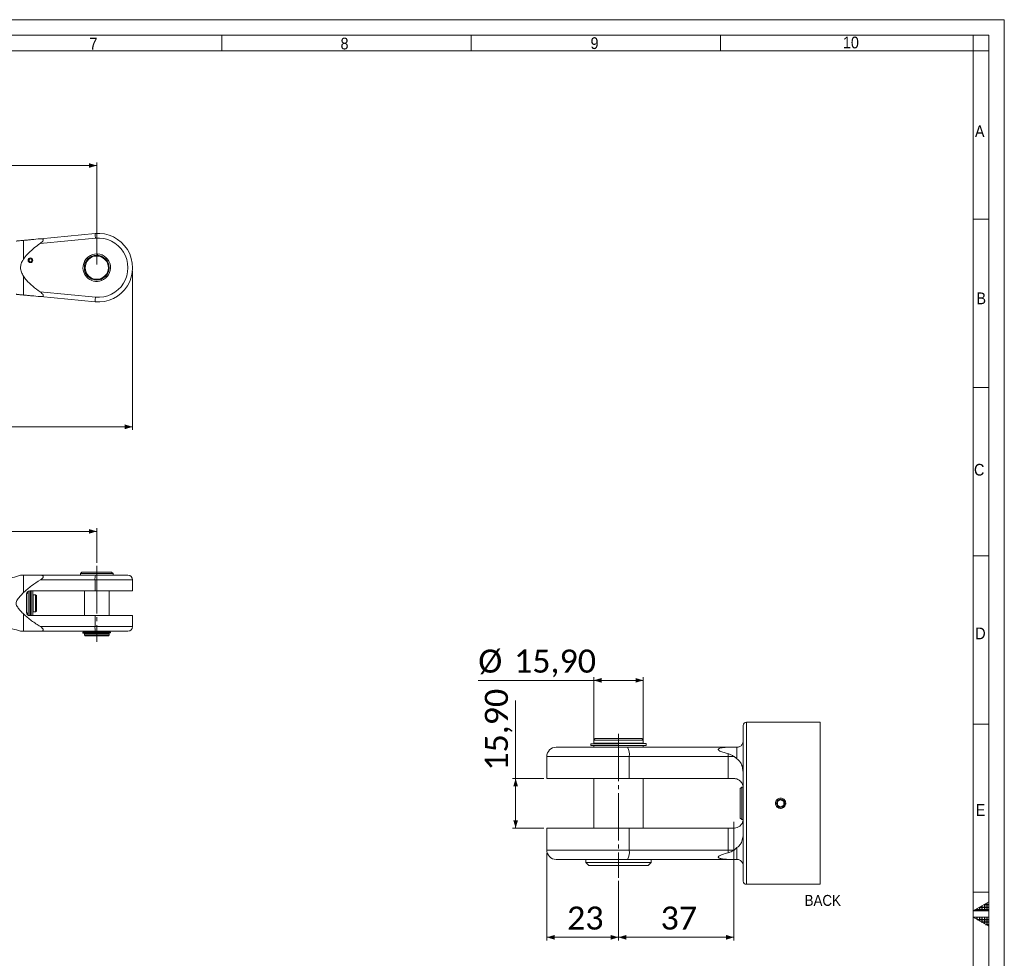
# Model space of a CAD drawing. Header units: millimetres. Extents: x 20 to 1662, y 20 to 1168.
# Tile 6 of 6: x 1030 to 1662, y 566 to 1168. Entities that reach past the tile are written whole.
import ezdxf

# ---------------------------------------------------------------- set-up
doc = ezdxf.new("R2010")
doc.units = ezdxf.units.MM
doc.header["$LTSCALE"] = 2
doc.linetypes.add('SLD-Centro', pattern=[19.05, 15.24, -1.27, 1.27, -1.27])
doc.linetypes.add('SLD-Solido', pattern=[0])
doc.styles.add('SLDTEXTSTYLE0', font='GOTHIC.TTF', dxfattribs={"width": 0.913})
doc.styles.add('SLDTEXTSTYLE3', font='CALIBRI.TTF')
doc.styles.add('SLDTEXTSTYLE4', font='CALIBRIB.TTF')
doc.dimstyles.new('SLDDIMSTYLE0', dxfattribs={"dimtxt": 14.816667, "dimasz": 5, "dimexe": 0, "dimexo": 0.0625, "dimgap": 3.704167, "dimtad": 1, "dimrnd": 1e-09, "dimzin": 12, "dimdsep": 46, "dimtxsty": 'SLDTEXTSTYLE4', "dimsah": 1, "dimcen": 0.09, "dimadec": 0, "dimazin": 3, "dimtfac": 1, "dimtofl": 0, "dimtmove": 0, "dimatfit": 3, "dimfxl": 0, "dimfrac": 2, "dimtolj": 1, "dimtzin": 12, "dimarcsym": 0})
doc.dimstyles.new('SLDDIMSTYLE4', dxfattribs={"dimtxt": 14.816667, "dimasz": 5, "dimexe": 0, "dimexo": 0.0625, "dimgap": 3.704167, "dimtad": 1, "dimlfac": 0.5, "dimrnd": 1e-09, "dimzin": 12, "dimdsep": 46, "dimtxsty": 'SLDTEXTSTYLE4', "dimsah": 1, "dimcen": 0.09, "dimadec": 0, "dimazin": 3, "dimtfac": 1, "dimtofl": 0, "dimtmove": 0, "dimatfit": 3, "dimfxl": 0, "dimfrac": 2, "dimtolj": 1, "dimtzin": 12, "dimarcsym": 0})

# ---------------------------------------------------------------- blocks, each defined once
blk = doc.blocks.new('_D')
at = {"color": 7, "linetype": 'SLD-Solido', "lineweight": 0}
for p, q in [((247.8, 1006.84), (247.8, 904.72)), ((1102.8, 1006.84), (1102.8, 904.72)), ((247.8, 906.72), (1102.8, 906.72))]:
    blk.add_line(p, q, dxfattribs=at)
for points in [[(247.8, 906.72), (252.8, 905.22), (252.8, 908.22)], [(1102.8, 906.72), (1097.8, 908.22), (1097.8, 905.22)]]:
    blk.add_solid(points, dxfattribs=at)
at = {"color": 7, "linetype": 'SLD-Solido', "lineweight": 0, "insert": (660.27, 926.48), "char_height": 14.817, "attachment_point": 1, "style": 'SLDTEXTSTYLE3'}
blk.add_mtext('855', dxfattribs=at)
blk = doc.blocks.new('_D_1')
at = {"color": 7, "linetype": 'SLD-Solido', "lineweight": 0}
for p, q in [((829.8, 1010.84), (829.8, 1076.4)), ((829.8, 1074.4), (1079.8, 1074.4)), ((1079.8, 1010.84), (1079.8, 1076.4))]:
    blk.add_line(p, q, dxfattribs=at)
for points in [[(829.8, 1074.4), (834.8, 1072.9), (834.8, 1075.9)], [(1079.8, 1074.4), (1074.8, 1075.9), (1074.8, 1072.9)]]:
    blk.add_solid(points, dxfattribs=at)
at = {"color": 7, "linetype": 'SLD-Solido', "lineweight": 0, "insert": (939.77, 1094.15), "char_height": 14.817, "attachment_point": 1, "style": 'SLDTEXTSTYLE3'}
blk.add_mtext('250', dxfattribs=at)
blk = doc.blocks.new('_D_3')
at = {"color": 7, "linetype": 'SLD-Solido', "lineweight": 0}
for p, q in [((270.8, 820.29), (270.8, 841.61)), ((1079.8, 819.49), (1079.8, 841.61)), ((270.8, 839.61), (1079.8, 839.61))]:
    blk.add_line(p, q, dxfattribs=at)
for points in [[(270.8, 839.61), (275.8, 838.11), (275.8, 841.11)], [(1079.8, 839.61), (1074.8, 841.11), (1074.8, 838.11)]]:
    blk.add_solid(points, dxfattribs=at)
at = {"color": 7, "linetype": 'SLD-Solido', "lineweight": 0, "insert": (660.27, 859.36), "char_height": 14.817, "attachment_point": 1, "style": 'SLDTEXTSTYLE3'}
blk.add_mtext('809', dxfattribs=at)
blk = doc.blocks.new('_D_8')
at = {"color": 7, "linetype": 'SLD-Solido', "lineweight": 0}
for p, q in [((1368.52, 633.11), (1368.52, 577.11)), ((1414.52, 615.26), (1414.52, 577.11)), ((1414.52, 579.11), (1368.52, 579.11))]:
    blk.add_line(p, q, dxfattribs=at)
for points in [[(1368.52, 579.11), (1373.52, 577.61), (1373.52, 580.61)], [(1414.52, 579.11), (1409.52, 580.61), (1409.52, 577.61)]]:
    blk.add_solid(points, dxfattribs=at)
at = {"color": 7, "linetype": 'SLD-Solido', "lineweight": 0, "insert": (1381.5, 598.87), "char_height": 14.817, "attachment_point": 1, "style": 'SLDTEXTSTYLE3'}
blk.add_mtext('23', dxfattribs=at)
blk = doc.blocks.new('_D_9')
at = {"color": 7, "linetype": 'SLD-Solido', "lineweight": 0}
for p, q in [((1488.52, 653.21), (1488.52, 577.11)), ((1414.52, 615.26), (1414.52, 577.11)), ((1488.52, 579.11), (1414.52, 579.11))]:
    blk.add_line(p, q, dxfattribs=at)
for points in [[(1414.52, 579.11), (1419.52, 577.61), (1419.52, 580.61)], [(1488.52, 579.11), (1483.52, 580.61), (1483.52, 577.61)]]:
    blk.add_solid(points, dxfattribs=at)
at = {"color": 7, "linetype": 'SLD-Solido', "lineweight": 0, "insert": (1441.5, 598.87), "char_height": 14.817, "attachment_point": 1, "style": 'SLDTEXTSTYLE3'}
blk.add_mtext('37', dxfattribs=at)
blk = doc.blocks.new('_D_10')
at = {"color": 7, "linetype": 'SLD-Solido', "lineweight": 0}
for p, q in [((1398.62, 704.11), (1398.62, 746.02)), ((1430.42, 704.11), (1430.42, 746.02)), ((1398.62, 744.02), (1324.58, 744.02)), ((1430.42, 744.02), (1398.62, 744.02))]:
    blk.add_line(p, q, dxfattribs=at)
for points in [[(1398.62, 744.02), (1403.62, 742.52), (1403.62, 745.52)], [(1430.42, 744.02), (1425.42, 745.52), (1425.42, 742.52)]]:
    blk.add_solid(points, dxfattribs=at)
at = {"color": 7, "linetype": 'SLD-Solido', "lineweight": 0, "char_height": 14.817, "attachment_point": 1, "style": 'SLDTEXTSTYLE3'}
for s, insert in [('%%c', (1324.58, 763.78)), ('15,90', (1347.5, 763.78))]:
    blk.add_mtext(s, dxfattribs=dict(at, insert=insert))
blk = doc.blocks.new('_D_11')
at = {"color": 7, "linetype": 'SLD-Solido', "lineweight": 0}
for p, q in [((1348.52, 681.01), (1348.52, 731.17)), ((1366.52, 681.01), (1346.52, 681.01)), ((1348.52, 681.01), (1348.52, 649.21)), ((1366.52, 649.21), (1346.52, 649.21))]:
    blk.add_line(p, q, dxfattribs=at)
for points in [[(1348.52, 681.01), (1347.02, 676.01), (1350.02, 676.01)], [(1348.52, 649.21), (1350.02, 654.21), (1347.02, 654.21)]]:
    blk.add_solid(points, dxfattribs=at)
at = {"color": 7, "linetype": 'SLD-Solido', "lineweight": 0, "insert": (1328.76, 686.01), "char_height": 14.817, "attachment_point": 1, "rotation": 90, "style": 'SLDTEXTSTYLE3'}
blk.add_mtext('15,90', dxfattribs=at)

msp = doc.modelspace()

# ---------------------------------------------------------------- hatches: boundary and pattern name
at = {"linetype": 'Continuous'}
h = msp.add_hatch(dxfattribs=at)
h.set_pattern_fill('NET', color=8, scale=0.5, style=0)
h.paths.add_polyline_path([(1652, 596), (1652, 601.774), (1642, 596)], flags=0)
h = msp.add_hatch(dxfattribs=at)
h.set_pattern_fill('NET', color=8, scale=0.5, style=0)
h.paths.add_polyline_path([(1642, 592), (1652, 592), (1652, 586.226)], flags=0)

# ---------------------------------------------------------------- linework, layer by layer
at = {"color": 7, "linetype": 'SLD-Solido', "lineweight": 0}
for p, q in [((1662, 1168), (20, 1168)), ((1662, 20), (1662, 1168)), ((1652, 1158), (30, 1158)), ((1160, 1158), (1160, 1148)), ((1320, 1158), (1320, 1148)), ((1480, 1158), (1480, 1148)), ((1642, 1148), (1642, 1158)), ((1652, 30), (1652, 1158)), ((1652, 1148), (1642, 1148)), ((1652, 1040), (1642, 1040)), ((1652, 932), (1642, 932)), ((1652, 824), (1642, 824)), ((1543.855, 613.111), (1543.855, 717.111)), ((1652, 716), (1642, 716)), ((1652, 608), (1642, 608)), ((1652, 601.774), (1642, 596)), ((1652, 596), (1652, 601.774)), ((1642, 596), (1652, 596)), ((1652, 586.226), (1642, 592)), ((1642, 592), (1652, 592)), ((1652, 592), (1652, 586.226))]:
    msp.add_line(p, q, dxfattribs=at)
at = {"color": 7, "linetype": 'SLD-Solido', "lineweight": 15}
for p, q in [((1642, 1148), (40, 1148)), ((1642, 40), (1642, 1148)), ((1043.659, 1027.402), (1078.708, 1030.742)), ((1032.823, 1014.305), (1032.823, 1026.369)), ((1078.992, 1027.756), (1043.463, 1024.369)), ((1079.916, 1016.791), (1079.598, 1017.666)), ((1080.204, 1017.659), (1080.532, 1016.757)), ((1036.795, 1015.006), (1036.858, 1014.829)), ((1036.995, 1014.44), (1036.858, 1014.829)), ((1037.595, 1014.44), (1037.732, 1014.829)), ((1037.732, 1014.829), (1037.795, 1015.006)), ((1032.823, 991.314), (1032.823, 1003.378)), ((1082.814, 1000.547), (1082.514, 1001.371)), ((1043.463, 993.313), (1078.992, 989.927)), ((1078.708, 986.941), (1043.659, 990.281)), ((1032.823, 800.314), (1032.823, 811.485)), ((1043.463, 811.485), (1078.992, 811.485)), ((1078.708, 808.485), (1043.659, 808.485)), ((1070.295, 813.485), (1069.295, 812.485)), ((1069.295, 812.485), (1069.295, 811.485)), ((1069.295, 812.485), (1090.295, 812.485)), ((1070.295, 813.485), (1089.295, 813.485)), ((1078.708, 801.435), (1078.708, 808.485)), ((1078.992, 811.485), (1099.795, 811.485)), ((1090.295, 812.485), (1089.295, 813.485)), ((1090.295, 811.485), (1090.295, 812.485)), ((1102.795, 801.435), (1102.795, 808.485)), ((1034.795, 787.535), (1034.795, 799.435)), ((1035.795, 799.485), (1034.988, 800.292)), ((1035.795, 801.167), (1035.795, 797.151)), ((1035.795, 789.82), (1035.795, 797.151)), ((1036.795, 801.435), (1036.795, 785.535)), ((1036.795, 801.435), (1078.708, 801.435)), ((1036.995, 801.435), (1036.995, 785.535)), ((1037.595, 801.435), (1037.595, 785.535)), ((1037.795, 801.435), (1037.795, 785.535)), ((1038.795, 785.535), (1038.795, 801.435)), ((1039.095, 796.235), (1038.795, 796.235)), ((1040.595, 798.985), (1039.095, 798.985)), ((1039.095, 787.985), (1039.095, 798.985)), ((1041.095, 798.485), (1040.595, 798.985)), ((1040.595, 787.985), (1040.595, 798.985)), ((1041.095, 788.485), (1041.095, 798.485)), ((1071.845, 801.435), (1071.845, 785.535)), ((1078.708, 801.435), (1102.795, 801.435)), ((1087.745, 785.535), (1087.745, 801.435)), ((1035.795, 789.82), (1035.795, 785.803)), ((1038.795, 790.735), (1039.095, 790.735)), ((1032.823, 775.485), (1032.823, 786.657)), ((1034.988, 786.678), (1035.795, 787.485)), ((1078.708, 785.535), (1036.795, 785.535)), ((1039.095, 787.985), (1040.595, 787.985)), ((1040.595, 787.985), (1041.095, 788.485)), ((1102.795, 785.535), (1078.708, 785.535)), ((1078.708, 778.485), (1078.708, 785.535)), ((1102.795, 778.485), (1102.795, 785.535)), ((1043.659, 778.485), (1078.708, 778.485)), ((1078.992, 775.485), (1043.463, 775.485)), ((1070.968, 774.885), (1070.968, 774.335)), ((1070.968, 774.885), (1079.386, 774.885)), ((1070.968, 774.335), (1079.598, 774.335)), ((1071.845, 775.485), (1071.845, 774.985)), ((1071.845, 774.985), (1079.674, 774.985)), ((1071.845, 774.185), (1071.845, 773.185)), ((1071.845, 774.185), (1087.745, 774.185)), ((1071.845, 773.185), (1072.345, 772.685)), ((1071.845, 773.185), (1087.745, 773.185)), ((1072.245, 774.985), (1072.245, 774.885)), ((1072.245, 774.335), (1072.245, 774.185)), ((1072.345, 772.685), (1087.245, 772.685)), ((1099.795, 775.485), (1078.992, 775.485)), ((1080.063, 774.335), (1079.598, 774.335)), ((1079.674, 774.985), (1079.992, 774.985)), ((1079.992, 774.985), (1088.622, 774.985)), ((1088.622, 774.435), (1080.204, 774.435)), ((1087.245, 772.685), (1087.745, 773.185)), ((1087.345, 774.185), (1087.345, 774.435)), ((1087.745, 774.985), (1087.745, 775.485)), ((1087.745, 773.185), (1087.745, 774.185)), ((1088.622, 774.435), (1088.622, 774.985)), ((1494.516, 615.111), (1494.516, 715.111)), ((1543.855, 717.111), (1496.516, 717.111)), ((1374.516, 701.111), (1420.198, 701.111)), ((1396.862, 703.211), (1396.862, 702.111)), ((1396.862, 703.211), (1413.698, 703.211)), ((1396.862, 702.111), (1414.121, 702.111)), ((1399.616, 706.711), (1398.616, 705.711)), ((1398.616, 705.711), (1398.616, 703.711)), ((1414.516, 705.711), (1398.616, 705.711)), ((1414.516, 703.711), (1398.616, 703.711)), ((1398.616, 702.111), (1398.616, 701.111)), ((1399.416, 703.711), (1399.416, 703.211)), ((1414.516, 706.711), (1399.616, 706.711)), ((1413.979, 703.411), (1414.91, 703.411)), ((1414.759, 702.111), (1414.121, 702.111)), ((1429.416, 706.711), (1414.516, 706.711)), ((1430.416, 705.711), (1414.516, 705.711)), ((1430.416, 703.711), (1414.516, 703.711)), ((1430.416, 702.111), (1414.516, 702.111)), ((1414.91, 703.411), (1432.17, 703.411)), ((1432.17, 702.311), (1415.334, 702.311)), ((1420.198, 701.111), (1483.685, 701.111)), ((1430.416, 705.711), (1429.416, 706.711)), ((1429.616, 703.411), (1429.616, 703.711)), ((1429.616, 702.111), (1429.616, 702.311)), ((1430.416, 703.711), (1430.416, 705.711)), ((1430.416, 701.111), (1430.416, 702.111)), ((1432.17, 702.311), (1432.17, 703.411)), ((1483.685, 701.111), (1486.15, 701.111)), ((1486.15, 701.111), (1483.873, 701.039)), ((1490.516, 701.111), (1486.15, 701.111)), ((1490.516, 693.566), (1490.516, 701.111)), ((1368.516, 695.111), (1368.516, 681.011)), ((1421.411, 681.011), (1421.411, 695.111)), ((1484.898, 695.111), (1421.411, 695.111)), ((1484.898, 681.011), (1484.898, 695.111)), ((1488.641, 695.111), (1484.898, 695.111)), ((1368.516, 681.011), (1421.411, 681.011)), ((1398.616, 681.011), (1398.616, 649.211)), ((1421.411, 681.011), (1484.898, 681.011)), ((1430.416, 649.211), (1430.416, 681.011)), ((1484.898, 681.011), (1488.516, 681.011)), ((1493.54, 675.563), (1492.516, 674.591)), ((1492.516, 665.111), (1492.516, 674.591)), ((1494.477, 675.514), (1493.54, 675.563)), ((1493.54, 675.563), (1493.54, 665.111)), ((1492.516, 655.631), (1492.516, 665.111)), ((1493.54, 665.111), (1493.54, 654.659)), ((1518.516, 667.42), (1516.516, 666.266)), ((1516.516, 666.266), (1516.516, 663.956)), ((1516.516, 663.956), (1518.516, 662.801)), ((1520.516, 666.266), (1518.516, 667.42)), ((1518.516, 662.801), (1520.516, 663.956)), ((1520.516, 663.956), (1520.516, 666.266)), ((1492.516, 655.631), (1493.54, 654.659)), ((1493.54, 654.659), (1494.516, 654.71)), ((1368.516, 649.211), (1368.516, 635.111)), ((1421.411, 649.211), (1368.516, 649.211)), ((1421.411, 635.111), (1421.411, 649.211)), ((1484.898, 649.211), (1421.411, 649.211)), ((1484.898, 635.111), (1484.898, 649.211)), ((1488.516, 649.211), (1484.898, 649.211)), ((1421.411, 635.111), (1484.898, 635.111)), ((1484.898, 635.111), (1488.641, 635.111)), ((1490.516, 636.656), (1488.641, 635.111)), ((1490.516, 629.111), (1490.516, 636.656)), ((1420.198, 629.111), (1374.516, 629.111)), ((1393.516, 629.111), (1393.516, 627.111)), ((1393.516, 627.111), (1395.516, 625.111)), ((1414.516, 627.111), (1393.516, 627.111)), ((1435.516, 627.111), (1414.516, 627.111)), ((1483.685, 629.111), (1420.198, 629.111)), ((1433.516, 625.111), (1435.516, 627.111)), ((1435.516, 627.111), (1435.516, 629.111)), ((1486.15, 629.111), (1483.685, 629.111)), ((1483.873, 629.183), (1486.15, 629.111)), ((1486.15, 629.111), (1490.516, 629.111)), ((1414.516, 625.111), (1395.516, 625.111)), ((1433.516, 625.111), (1414.516, 625.111)), ((1496.516, 613.111), (1543.855, 613.111))]:
    msp.add_line(p, q, dxfattribs=at)
at = {"color": 7, "linetype": 'SLD-Centro', "lineweight": 0}
for p, q in [((1079.795, 817.485), (1079.795, 768.685)), ((1414.516, 709.746), (1414.516, 617.264))]:
    msp.add_line(p, q, dxfattribs=at)
at = {"color": 8, "linetype": 'SLD-Solido', "lineweight": 15}
for p, q in [((1102.795, 808.485), (1078.708, 808.485)), ((1078.708, 778.485), (1102.795, 778.485)), ((1496.516, 613.111), (1496.516, 717.111)), ((1421.411, 695.111), (1368.516, 695.111)), ((1368.516, 635.111), (1421.411, 635.111))]:
    msp.add_line(p, q, dxfattribs=at)
at = {"color": 7, "linetype": 'SLD-Solido', "lineweight": 15, "flags": 128}
for points in [[(1078.992, 1027.756), (1078.937, 1028.338), (1078.883, 1028.899), (1078.834, 1029.415), (1078.791, 1029.868), (1078.756, 1030.239), (1078.729, 1030.515), (1078.713, 1030.685), (1078.708, 1030.742)], [(1078.992, 989.927), (1078.937, 989.345), (1078.883, 988.784), (1078.834, 988.268), (1078.791, 987.815), (1078.756, 987.444), (1078.729, 987.168), (1078.713, 986.998), (1078.708, 986.941)]]:
    msp.add_lwpolyline(points, dxfattribs=at)
at = {"color": 7, "linetype": 'SLD-Solido', "lineweight": 15}
for centre, radius in [((1037.295, 1013.591), 1.5), ((1079.795, 1008.841), 7.95), ((1079.795, 1008.841), 7.45), ((1518.516, 665.111), 2.614)]:
    msp.add_circle(centre, radius, dxfattribs=at)
for centre, radius, start, end in [((1080.795, 1008.841), 22, 264.555715, 95.444285), ((1080.795, 1008.841), 19, 264.555715, 95.444285), ((1079.795, 1008.841), 8.827, 91.280668, 290), ((1079.795, 1008.841), 8.827, 87.344971, 91.280668), ((1079.795, 1008.841), 8.827, 290, 87.344971), ((1037.295, 1013.591), 1.312, 109.471221, 70.528779), ((1037.295, 1013.591), 0.9, 109.471221, 70.528779), ((1020.144, 839.485), 30, 270, 291.033242), ((1086.826, 809.229), 8.152, 163.929851, 185.231204), ((1099.795, 808.485), 3, 0, 90), ((1036.795, 799.435), 2, 90, 180), ((1036.795, 787.535), 2, 180, 270), ((1020.144, 747.485), 30, 68.959866, 90), ((1086.826, 777.742), 8.152, 174.768796, 196.070149), ((1099.795, 778.485), 3, 270, 0), ((1496.516, 715.111), 2, 90.000303, 179.99959), ((1374.516, 695.111), 6, 89.999555, 180.000605), ((1373.456, 951.19), 251.057, 278.980364, 279.268197), ((1365.122, 1001.445), 302.165, 279.251072, 279.484064), ((1464.34, 401.482), 304.795, 99.252535, 99.483506), ((1455.68, 453.683), 251.714, 98.980739, 99.267822), ((1413.083, 696.55), 8.452, 350.19922, 32.660634), ((1483.675, 700.804), 0.307, 49.885294, 88.04533), ((1456.354, 695.126), 28.545, 359.970123, 3.576217), ((1374.516, 635.111), 6, 179.999395, 270.000445), ((1413.083, 633.672), 8.452, 327.339366, 9.80078), ((1456.354, 635.096), 28.545, 356.423783, 0.029877), ((1483.675, 629.418), 0.307, 271.95467, 310.114706), ((1496.516, 615.111), 2, 180.00041, 269.999697)]:
    msp.add_arc(centre, radius, start, end, dxfattribs=at)
for centre, major_axis, start_param, end_param in [((1079.795, 775.485), (7.43, 1.235), 4.576397, 4.6605211), ((1079.795, 775.485), (8.827, 1.468), 4.6562912, 4.724982), ((1079.795, 773.836), (8.827, 1.468), 1.5146985, 1.5833894), ((1079.795, 773.836), (7.43, 1.235), 1.4348044, 1.5189285)]:
    msp.add_ellipse(centre, major_axis=major_axis, ratio=0.0586904, start_param=start_param, end_param=end_param, dxfattribs=at)
for points, knots in [([(1028.164, 1025.925), (1028.163, 1025.925), (1028.16, 1025.925), (1028.905, 1025.996), (1030.276, 1026.126), (1031.714, 1026.263), (1032.57, 1026.345), (1032.823, 1026.369)], [0, 0, 0, 0, 0.082697, 0.2567387, 0.5607564, 0.8700363, 1, 1, 1, 1]), ([(1032.823, 1026.369), (1033.633, 1026.446), (1035.254, 1026.601), (1038.874, 1026.946), (1041.739, 1027.219), (1043.659, 1027.402)], [0, 0, 0, 0, 0.2476985, 0.4957157, 1, 1, 1, 1]), ([(1043.463, 1024.369), (1042.191, 1023.436), (1039.64, 1021.563), (1036.138, 1018.479), (1033.901, 1015.978), (1032.955, 1014.51), (1032.823, 1014.305)], [0, 0, 0, 0, 0.3213067, 0.6443579, 0.9501269, 1, 1, 1, 1]), ([(1043.463, 1024.369), (1043.931, 1024.725), (1044.57, 1025.209), (1045.21, 1025.941), (1045.476, 1026.382), (1045.56, 1026.757), (1045.493, 1027.024), (1045.269, 1027.255), (1044.692, 1027.46), (1044.076, 1027.425), (1043.659, 1027.402)], [0, 0, 0, 0, 0.2695113, 0.36702217, 0.46527832, 0.53106887, 0.59708668, 0.66016168, 0.76987856, 1, 1, 1, 1]), ([(1032.823, 1014.305), (1032.52, 1013.796), (1031.71, 1012.433), (1031.025, 1010.564), (1030.834, 1008.22), (1031.354, 1005.897), (1032.337, 1004.211), (1032.823, 1003.378)], [0, 0, 0, 0, 0.1520086, 0.4068934, 0.5003415, 0.7532755, 1, 1, 1, 1]), ([(1032.823, 1003.378), (1033.418, 1002.539), (1035.126, 1000.126), (1038.784, 996.793), (1041.894, 994.48), (1043.463, 993.313)], [0, 0, 0, 0, 0.2093945, 0.6014349, 1, 1, 1, 1]), ([(1032.823, 991.314), (1032.063, 991.386), (1030.919, 991.495), (1029.459, 991.634), (1028.599, 991.716), (1028.1, 991.764), (1028.152, 991.759), (1028.163, 991.758)], [0, 0, 0, 0, 0.3906183, 0.5884171, 0.7852935, 0.9527136, 1, 1, 1, 1]), ([(1043.659, 990.281), (1044.083, 990.257), (1044.66, 990.225), (1045.239, 990.416), (1045.482, 990.624), (1045.559, 990.911), (1045.49, 991.258), (1045.207, 991.762), (1044.534, 992.504), (1043.87, 993.005), (1043.463, 993.313)], [0, 0, 0, 0, 0.2333416, 0.3173894, 0.4021238, 0.4654687, 0.5287967, 0.6165757, 0.7645585, 1, 1, 1, 1]), ([(1043.659, 990.281), (1041.765, 990.462), (1038.914, 990.733), (1035.29, 991.079), (1033.645, 991.236), (1032.823, 991.314)], [0, 0, 0, 0, 0.497279, 0.748806, 1, 1, 1, 1]), ([(1030.915, 811.485), (1030.915, 811.485), (1030.85, 811.485), (1031.382, 811.485), (1032.346, 811.485), (1032.823, 811.485)], [0, 0, 0, 0, 0.0000776, 0.5062521, 1, 1, 1, 1]), ([(1032.823, 811.485), (1033.418, 811.485), (1035.126, 811.485), (1038.784, 811.485), (1041.894, 811.485), (1043.463, 811.485)], [0, 0, 0, 0, 0.2093945, 0.6014349, 1, 1, 1, 1]), ([(1043.659, 808.485), (1041.765, 807.263), (1038.914, 805.423), (1035.29, 802.686), (1033.645, 801.104), (1032.823, 800.314)], [0, 0, 0, 0, 0.497279, 0.748806, 1, 1, 1, 1]), ([(1043.659, 808.485), (1044.083, 808.769), (1044.66, 809.156), (1045.239, 809.787), (1045.482, 810.188), (1045.559, 810.547), (1045.49, 810.86), (1045.207, 811.174), (1044.534, 811.441), (1043.87, 811.469), (1043.463, 811.485)], [0, 0, 0, 0, 0.2333416, 0.3173894, 0.4021238, 0.4654687, 0.5287967, 0.6165757, 0.7645585, 1, 1, 1, 1]), ([(1032.823, 800.314), (1032.038, 799.529), (1030.476, 797.968), (1028.78, 795.854), (1028.071, 794.006), (1028.145, 792.643), (1028.885, 791.061), (1030.261, 789.311), (1031.719, 787.811), (1032.57, 786.921), (1032.823, 786.657)], [0, 0, 0, 0, 0.1973962, 0.3926285, 0.4763403, 0.5414009, 0.6283878, 0.7812728, 0.9350435, 1, 1, 1, 1]), ([(1032.823, 786.657), (1033.633, 785.877), (1035.254, 784.317), (1038.874, 781.574), (1041.739, 779.725), (1043.659, 778.485)], [0, 0, 0, 0, 0.2476985, 0.4957157, 1, 1, 1, 1]), ([(1043.463, 775.485), (1043.931, 775.506), (1044.57, 775.533), (1045.21, 775.816), (1045.476, 776.076), (1045.56, 776.407), (1045.493, 776.738), (1045.269, 777.149), (1044.692, 777.794), (1044.076, 778.206), (1043.659, 778.485)], [0, 0, 0, 0, 0.2695113, 0.36702217, 0.46527832, 0.53106887, 0.59708668, 0.66016168, 0.76987856, 1, 1, 1, 1]), ([(1032.823, 775.485), (1032.521, 775.485), (1031.715, 775.485), (1031, 775.485), (1030.933, 775.485), (1030.915, 775.485)], [0, 0, 0, 0, 0.3038427, 0.8133197, 1, 1, 1, 1]), ([(1043.463, 775.485), (1042.191, 775.485), (1039.64, 775.485), (1036.138, 775.485), (1033.901, 775.485), (1032.955, 775.485), (1032.823, 775.485)], [0, 0, 0, 0, 0.3213067, 0.6443579, 0.9501269, 1, 1, 1, 1]), ([(1494.516, 705.111), (1494.474, 704.673), (1494.375, 703.654), (1493.655, 702.525), (1492.773, 701.769), (1492.032, 701.379), (1491.25, 701.15), (1490.759, 701.124), (1490.516, 701.111)], [0, 0, 0, 0, 0.2093511, 0.4865925, 0.6121783, 0.7648778, 0.8837373, 1, 1, 1, 1]), ([(1484.843, 696.906), (1483.957, 697.138), (1482.167, 697.608), (1480.155, 698.289), (1479.001, 698.951), (1478.654, 699.269), (1478.504, 699.516), (1478.492, 699.759), (1478.668, 700.045), (1479.239, 700.381), (1480.991, 700.853), (1482.63, 700.959), (1483.873, 701.039)], [0, 0, 0, 0, 0.2142213, 0.4328212, 0.4936646, 0.5234481, 0.5419575, 0.5598464, 0.5768449, 0.617717, 0.7101472, 1, 1, 1, 1]), ([(1484.843, 696.906), (1485.451, 696.709), (1486.793, 696.273), (1487.988, 695.521), (1488.641, 695.111)], [0, 0, 0, 0, 0.4535824, 1, 1, 1, 1]), ([(1488.641, 695.111), (1488.803, 695.001), (1489.475, 694.547), (1490.067, 693.989), (1490.516, 693.566)], [0, 0, 0, 0, 0.2416094, 1, 1, 1, 1]), ([(1490.516, 693.566), (1491.124, 693.094), (1492.624, 691.93), (1494.31, 688.354), (1494.436, 685.303), (1494.516, 683.377)], [0, 0, 0, 0, 0.2010473, 0.495336, 1, 1, 1, 1]), ([(1488.516, 681.011), (1488.876, 680.992), (1489.744, 680.945), (1491.252, 680.449), (1492.98, 679.252), (1494.234, 677.291), (1494.516, 675.719), (1494.516, 675.016), (1494.516, 675.011)], [0, 0, 0, 0, 0.11506386, 0.27744985, 0.50054949, 0.77523434, 0.99823389, 1, 1, 1, 1]), ([(1515.292, 665.814), (1515.256, 665.58), (1515.165, 664.98), (1515.345, 663.998), (1515.887, 663.012), (1516.731, 662.261), (1517.774, 661.83), (1518.901, 661.77), (1519.984, 662.085), (1520.902, 662.741), (1521.552, 663.664), (1521.86, 664.75), (1521.791, 665.876), (1521.353, 666.916), (1520.597, 667.753), (1519.605, 668.293), (1518.491, 668.474), (1517.379, 668.277), (1516.402, 667.722), (1515.636, 666.879), (1515.407, 666.169), (1515.292, 665.814)], [0, 0, 0, 0, 0.03428744, 0.08791305, 0.14151962, 0.19518669, 0.24891152, 0.30257595, 0.35615521, 0.4097595, 0.46345739, 0.5171734, 0.57080281, 0.62437643, 0.67801226, 0.73173091, 0.78542458, 0.83902283, 0.89260585, 0.94627528, 1, 1, 1, 1]), ([(1494.516, 655.211), (1494.516, 655.205), (1494.516, 654.184), (1494.031, 652.362), (1492.413, 650.484), (1490.661, 649.511), (1489.336, 649.227), (1488.644, 649.213), (1488.516, 649.211)], [0, 0, 0, 0, 0.0017689, 0.3272009, 0.5727906, 0.7779747, 0.9590859, 1, 1, 1, 1]), ([(1494.516, 646.845), (1494.483, 645.668), (1494.419, 643.328), (1493.615, 640.236), (1492.221, 637.933), (1491.037, 637.046), (1490.516, 636.656)], [0, 0, 0, 0, 0.3089405, 0.6138448, 0.8300418, 1, 1, 1, 1]), ([(1483.873, 629.183), (1482.999, 629.246), (1481.402, 629.36), (1479.615, 629.663), (1478.712, 630.137), (1478.504, 630.424), (1478.495, 630.662), (1478.607, 630.893), (1478.843, 631.136), (1479.609, 631.669), (1481.627, 632.466), (1483.558, 632.976), (1484.843, 633.315)], [0, 0, 0, 0, 0.205069, 0.3751408, 0.4183874, 0.4392296, 0.4542564, 0.4716173, 0.4977261, 0.5327173, 0.6888945, 1, 1, 1, 1]), ([(1488.641, 635.111), (1487.787, 634.583), (1486.584, 633.838), (1485.235, 633.433), (1484.843, 633.315)], [0, 0, 0, 0, 0.7092249, 1, 1, 1, 1]), ([(1490.516, 629.111), (1490.757, 629.098), (1491.222, 629.074), (1491.978, 628.862), (1492.851, 628.425), (1493.863, 627.484), (1494.449, 626.247), (1494.501, 625.37), (1494.516, 625.111)], [0, 0, 0, 0, 0.1157036, 0.2222184, 0.374443, 0.5794228, 0.8757826, 1, 1, 1, 1])]:
    msp.add_open_spline(points, degree=3, knots=knots, dxfattribs=at)

# ---------------------------------------------------------------- texts
at = {"color": 7, "linetype": 'Continuous', "lineweight": 0, "char_height": 7.524, "attachment_point": 1, "style": 'SLDTEXTSTYLE0'}
for s, insert in [('7', (1075.103, 1156.365)), ('8', (1236.194, 1156.449)), ('9', (1396.56, 1156.699)), ('10', (1558.493, 1157.124)), ('A', (1643.17, 1100.192)), ('B', (1644.147, 992.925)), ('C', (1642.57, 882.927)), ('D', (1643.371, 777.912)), ('E', (1643.665, 664.587))]:
    msp.add_mtext(s, dxfattribs=dict(at, insert=insert))
at = {"color": 7, "linetype": 'SLD-Solido', "lineweight": 0, "insert": (1545.548, 606.29), "char_height": 7, "attachment_point": 2, "style": 'SLDTEXTSTYLE0'}
msp.add_mtext('BACK', dxfattribs=at)

# ---------------------------------------------------------------- dimensions: what is measured, and where the dimension line sits
at = {"color": 7, "linetype": 'SLD-Solido', "lineweight": 0}
for base, p1, p2, dimstyle, picture, middle in [((1079.795, 1074.398), (829.795, 1008.841), (1079.795, 1008.841), 'SLDDIMSTYLE0', '_D_1', (954.795, 1074.398)), ((1102.795, 906.72), (247.795, 1008.841), (1102.795, 1008.841), 'SLDDIMSTYLE0', '_D', (675.295, 906.72)), ((1079.795, 839.607), (270.795, 818.285), (1079.795, 817.485), 'SLDDIMSTYLE0', '_D_3', (675.295, 839.607)), ((1414.516, 579.111), (1488.516, 655.211), (1414.516, 617.264), 'SLDDIMSTYLE4', '_D_9', (1451.516, 579.111)), ((1368.516, 579.111), (1414.516, 617.264), (1368.516, 635.111), 'SLDDIMSTYLE4', '_D_8', (1391.516, 579.111))]:
    dim = msp.add_linear_dim(base=base, p1=p1, p2=p2, dimstyle=dimstyle, dxfattribs=at)
    dim.commit()
    dim.dimension.update_dxf_attribs({"geometry": picture, "text_midpoint": middle, "dimtype": 160})
dim = msp.add_linear_dim(base=(1398.616, 744.024), p1=(1430.416, 702.111), p2=(1398.616, 702.111), text='%%c<>', dimstyle='SLDDIMSTYLE4', dxfattribs=at)
dim.commit()
dim.dimension.update_dxf_attribs({"geometry": '_D_10', "text_midpoint": (1358.622, 744.024), "dimtype": 160})
dim = msp.add_linear_dim(base=(1348.516, 649.211), p1=(1368.516, 681.011), p2=(1368.516, 649.211), angle=90, dimstyle='SLDDIMSTYLE4', dxfattribs=at)
dim.commit()
dim.dimension.update_dxf_attribs({"geometry": '_D_11', "text_midpoint": (1348.516, 708.593), "dimtype": 160})

doc.saveas('drawing.dxf')
